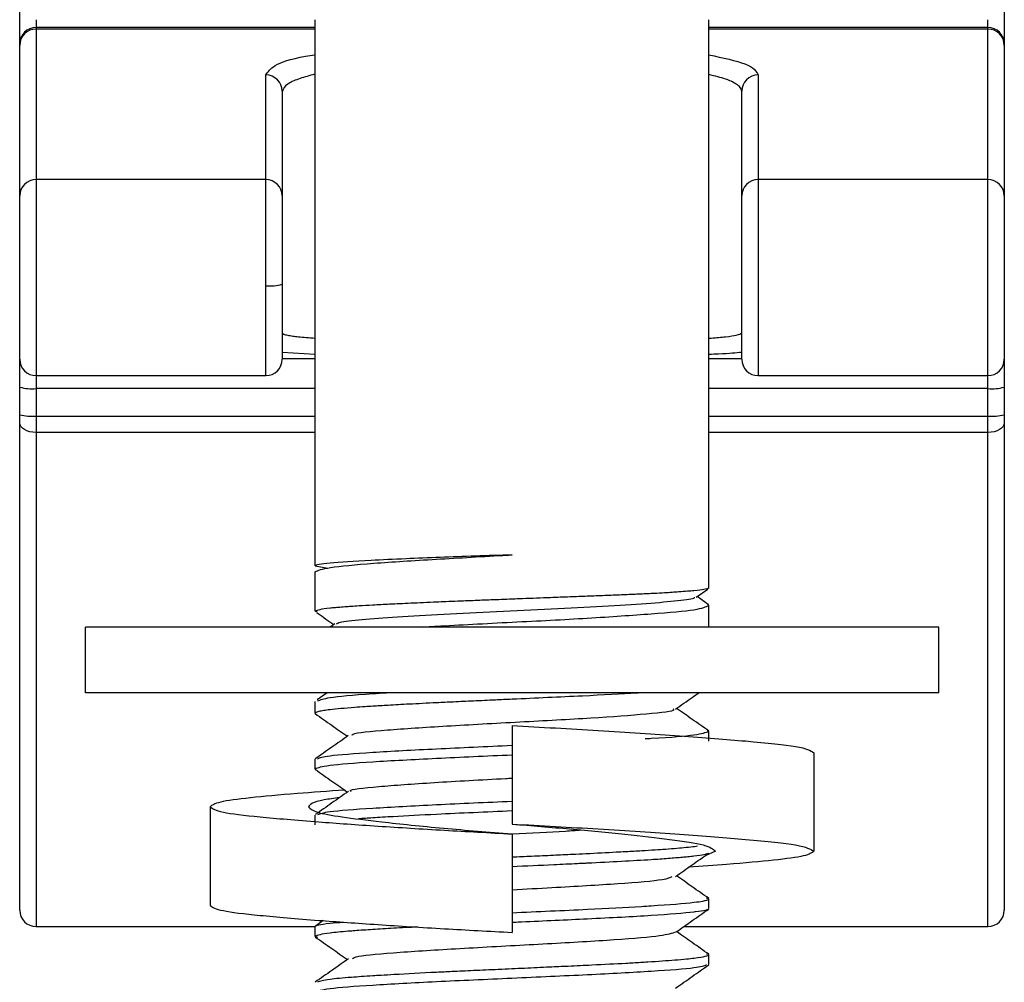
# Model space of a CAD drawing. Header units: millimetres. Extents: x 87 to 434, y -697 to -478.
# Tile 3 of 6: x 245 to 275, y -668 to -639. Entities that reach past the tile are written whole.
import ezdxf

# ---------------------------------------------------------------- set-up
doc = ezdxf.new("R2010")
doc.units = ezdxf.units.MM

msp = doc.modelspace()

# ---------------------------------------------------------------- linework, layer by layer
at = {"color": 7, "linetype": 'Continuous', "lineweight": 25}
for p, q in [((245.31, -665.921), (245.31, -605.947)), ((275.31, -605.947), (275.31, -665.921)), ((245.81, -638.802), (245.81, -666.421)), ((254.31, -655.439), (254.31, -638.802)), ((266.31, -656.114), (266.31, -638.802)), ((274.81, -666.421), (274.81, -638.802)), ((254.31, -639.039), (245.81, -639.039)), ((254.31, -639.088), (245.81, -639.088)), ((274.81, -639.039), (266.31, -639.039)), ((274.81, -639.088), (266.31, -639.088)), ((252.81, -649.643), (252.81, -640.485)), ((267.81, -640.485), (267.81, -649.643)), ((253.31, -640.98), (253.31, -649.143)), ((267.31, -649.143), (267.31, -640.98)), ((252.81, -643.672), (245.81, -643.672)), ((274.81, -643.672), (267.81, -643.672)), ((254.31, -648.999), (253.31, -648.936)), ((253.31, -649.124), (254.31, -649.124)), ((266.31, -649.124), (267.31, -649.124)), ((245.81, -649.643), (252.81, -649.643)), ((267.81, -649.643), (274.81, -649.643)), ((254.31, -650.037), (245.81, -650.037)), ((274.81, -650.037), (266.31, -650.037)), ((245.81, -650.876), (254.31, -650.876)), ((266.31, -650.876), (274.81, -650.876)), ((254.31, -651.373), (245.81, -651.373)), ((274.81, -651.373), (266.31, -651.373)), ((254.31, -655.439), (254.695, -655.511)), ((254.31, -656.817), (254.31, -655.614)), ((265.924, -656.389), (266.273, -656.145)), ((266.284, -656.609), (265.948, -656.373)), ((266.31, -656.639), (266.282, -656.612)), ((266.31, -657.302), (266.31, -656.639)), ((254.31, -656.817), (254.371, -656.829)), ((254.91, -657.204), (254.77, -657.302)), ((247.31, -659.302), (247.31, -657.302)), ((273.31, -657.302), (247.31, -657.302)), ((273.31, -659.302), (273.31, -657.302)), ((273.31, -659.302), (247.31, -659.302)), ((254.675, -659.302), (254.371, -659.515)), ((254.31, -659.927), (254.31, -659.569)), ((260.31, -660.302), (260.31, -663.302)), ((266.31, -660.477), (266.264, -660.461)), ((266.31, -660.776), (266.31, -660.477)), ((269.51, -661.127), (269.51, -664.127)), ((254.31, -661.626), (254.31, -661.327)), ((254.31, -661.626), (254.338, -661.644)), ((251.11, -662.777), (251.11, -665.777)), ((254.31, -663.325), (254.31, -663.028)), ((260.31, -663.602), (260.31, -666.602)), ((266.51, -664.127), (266.193, -664.267)), ((266.31, -665.578), (266.236, -665.561)), ((266.31, -665.876), (266.31, -665.578)), ((254.561, -666.243), (254.314, -666.416)), ((245.81, -666.421), (254.319, -666.421)), ((254.31, -666.727), (254.31, -666.427)), ((265.547, -666.421), (274.81, -666.421)), ((254.31, -666.727), (254.384, -666.744)), ((266.31, -667.277), (266.237, -667.26)), ((266.31, -667.576), (266.31, -667.277))]:
    msp.add_line(p, q, dxfattribs=at)
at = {"color": 7, "linetype": 'Continuous', "lineweight": 25, "flags": 128}
for points in [[(245.81, -651.373), (245.712, -651.367), (245.618, -651.35), (245.532, -651.323), (245.456, -651.287), (245.394, -651.243), (245.348, -651.192), (245.319, -651.138), (245.31, -651.081)], [(275.31, -651.081), (275.3, -651.138), (275.272, -651.192), (275.225, -651.243), (275.163, -651.287), (275.087, -651.323), (275.001, -651.35), (274.907, -651.367), (274.81, -651.373)]]:
    msp.add_lwpolyline(points, dxfattribs=at)
at = {"color": 7, "linetype": 'Continuous', "lineweight": 25}
for centre, radius, start, end in [((245.81, -639.539), 0.5, 90, 180), ((245.807, -639.585), 0.498, 89.7212, 179.7185), ((274.81, -639.539), 0.5, 0, 90), ((274.812, -639.585), 0.498, 0.2815, 90.2788), ((252.812, -640.982), 0.498, 0.2815, 90.2788), ((267.807, -640.982), 0.498, 89.7212, 179.7185), ((245.807, -644.17), 0.498, 89.7212, 179.7185), ((252.812, -644.17), 0.498, 0.2815, 90.2788), ((267.807, -644.17), 0.498, 89.7212, 179.7185), ((274.812, -644.17), 0.498, 0.2815, 90.2788), ((252.934, -645.437), 1.472, 265.1662, 284.7959), ((245.81, -649.143), 0.5, 180, 270), ((252.81, -649.143), 0.5, 270, 0), ((267.81, -649.143), 0.5, 180, 270), ((274.81, -649.143), 0.5, 270, 0), ((245.686, -648.57), 1.472, 255.2041, 274.8338), ((274.934, -648.57), 1.472, 265.1662, 284.7959), ((245.686, -649.409), 1.472, 255.2041, 274.8338), ((274.934, -649.409), 1.472, 265.1662, 284.7959), ((245.81, -665.921), 0.5, 180, 270), ((274.81, -665.921), 0.5, 270, 360)]:
    msp.add_arc(centre, radius, start, end, dxfattribs=at)
for points, knots in [([(252.81, -640.485), (252.874, -640.389), (253.006, -640.19), (253.603, -639.976), (254.211, -639.885), (254.31, -639.87)], [0, 0, 0, 0, 0.437696, 0.90877, 1, 1, 1, 1]), ([(266.31, -639.872), (266.733, -639.961), (267.619, -640.146), (267.744, -640.369), (267.81, -640.485)], [0, 0, 0, 0, 0.478131, 1, 1, 1, 1]), ([(254.31, -640.465), (254.287, -640.47), (254.176, -640.495), (254.003, -640.544), (253.717, -640.636), (253.396, -640.781), (253.342, -640.907), (253.31, -640.98)], [0, 0, 0, 0, 0.0329566, 0.1655918, 0.3026089, 0.5938763, 1, 1, 1, 1]), ([(267.31, -640.98), (267.3, -640.941), (267.283, -640.868), (267.159, -640.767), (267.001, -640.683), (266.763, -640.584), (266.494, -640.518), (266.31, -640.473)], [0, 0, 0, 0, 0.220566, 0.411972, 0.574205, 0.707256, 1, 1, 1, 1]), ([(253.31, -648.344), (253.319, -648.356), (253.336, -648.379), (253.46, -648.409), (253.618, -648.435), (253.856, -648.466), (254.125, -648.486), (254.31, -648.5)], [0, 0, 0, 0, 0.2207, 0.412191, 0.574462, 0.707505, 1, 1, 1, 1]), ([(266.31, -648.502), (266.332, -648.501), (266.443, -648.493), (266.617, -648.478), (266.902, -648.45), (267.223, -648.405), (267.278, -648.367), (267.31, -648.344)], [0, 0, 0, 0, 0.032912, 0.165428, 0.302377, 0.593664, 1, 1, 1, 1]), ([(267.31, -648.933), (267.131, -648.952), (266.907, -648.977), (266.41, -648.995), (266.31, -648.999)], [0, 0, 0, 0, 0.799183, 1, 1, 1, 1]), ([(260.31, -655.102), (259.562, -655.127), (258.423, -655.165), (257.001, -655.224), (255.746, -655.286), (254.642, -655.346), (254.315, -655.409), (254.31, -655.438), (254.31, -655.439)], [0, 0, 0, 0, 0.237283, 0.361789, 0.507957, 0.749847, 0.986456, 1, 1, 1, 1]), ([(254.31, -655.614), (254.403, -655.573), (254.589, -655.491), (255.992, -655.353), (257.925, -655.238), (259.48, -655.147), (260.264, -655.104), (260.31, -655.102)], [0, 0, 0, 0, 0.254772, 0.505058, 0.748852, 0.985492, 1, 1, 1, 1]), ([(266.31, -656.114), (266.227, -656.14), (266.127, -656.172), (265.651, -656.212), (265.365, -656.234), (265.02, -656.257), (264.722, -656.274), (264.442, -656.289), (264.121, -656.302), (263.647, -656.322), (263.142, -656.342), (262.617, -656.362), (262.063, -656.383), (261.406, -656.409), (260.842, -656.431), (260.454, -656.446), (260.346, -656.45), (260.1, -656.46), (259.697, -656.474), (259.146, -656.496), (258.688, -656.513), (258.321, -656.528), (257.833, -656.549), (257.244, -656.576), (256.597, -656.606), (256.074, -656.633), (255.69, -656.655), (255.453, -656.67), (255.275, -656.683), (255.11, -656.696), (254.925, -656.712), (254.488, -656.751), (254.392, -656.786), (254.31, -656.817)], [0, 0, 0, 0, 0.124541, 0.14931, 0.178031, 0.217196, 0.243305, 0.249724, 0.281001, 0.312278, 0.343556, 0.374835, 0.40457, 0.437427, 0.482704, 0.494822, 0.499301, 0.499916, 0.534049, 0.563631, 0.58866, 0.609137, 0.625059, 0.672092, 0.71382, 0.750239, 0.78351, 0.805043, 0.812872, 0.833769, 0.854665, 0.875559, 1, 1, 1, 1]), ([(254.967, -657.204), (254.987, -657.187), (255.041, -657.142), (255.686, -657.071), (256.767, -656.989), (258.204, -656.907), (259.834, -656.825), (261.522, -656.742), (263.107, -656.66), (264.469, -656.578), (265.407, -656.496), (265.895, -656.433), (265.873, -656.398), (265.868, -656.389)], [0, 0, 0, 0, 0.061708, 0.16112, 0.260841, 0.360816, 0.461122, 0.561732, 0.662794, 0.764214, 0.866138, 0.968509, 1, 1, 1, 1]), ([(257.569, -657.302), (257.715, -657.292), (258.499, -657.243), (260.334, -657.15), (262.661, -657.032), (264.652, -656.891), (266.038, -656.774), (266.219, -656.684), (266.31, -656.639)], [0, 0, 0, 0, 0.043887, 0.234995, 0.426099, 0.61728, 0.808613, 1, 1, 1, 1]), ([(254.353, -656.854), (254.369, -656.865), (254.545, -656.989), (254.721, -657.112), (254.881, -657.224)], [0, 0, 0, 0, 0.091344, 1, 1, 1, 1]), ([(264.314, -659.302), (264.244, -659.306), (263.75, -659.339), (262.389, -659.406), (260.871, -659.475), (259.749, -659.525), (259.148, -659.554), (258.55, -659.582), (257.886, -659.614), (257.209, -659.647), (256.565, -659.682), (256.132, -659.709), (255.796, -659.731), (255.298, -659.766), (254.865, -659.805), (254.561, -659.845), (254.404, -659.874), (254.321, -659.902), (254.313, -659.92), (254.31, -659.927)], [0, 0, 0, 0, 0.022492, 0.159868, 0.318011, 0.354902, 0.403466, 0.449505, 0.488671, 0.556863, 0.613737, 0.659282, 0.683411, 0.719877, 0.829565, 0.870214, 0.914627, 0.969021, 1, 1, 1, 1]), ([(254.393, -659.547), (254.478, -659.514), (254.666, -659.441), (255.537, -659.359), (256.341, -659.31), (256.482, -659.302)], [0, 0, 0, 0, 0.402355, 0.894938, 1, 1, 1, 1]), ([(265.295, -659.797), (265.464, -659.679), (265.699, -659.514), (265.934, -659.348), (266.001, -659.302)], [0, 0, 0, 0, 0.716199, 1, 1, 1, 1]), ([(254.31, -659.927), (254.31, -659.927), (254.31, -659.927), (254.31, -659.929), (254.311, -659.934), (254.317, -659.939), (254.322, -659.943)], [0, 0, 0, 0, 0.0313491, 0.0900917, 0.2897568, 1, 1, 1, 1]), ([(254.314, -659.938), (254.482, -660.056), (254.809, -660.286), (255.137, -660.515), (255.295, -660.626)], [0, 0, 0, 0, 0.515273, 1, 1, 1, 1]), ([(255.447, -660.607), (255.438, -660.591), (255.406, -660.533), (256.418, -660.435), (258.248, -660.312), (260.552, -660.189), (262.814, -660.066), (264.483, -659.943), (265.32, -659.853), (265.231, -659.805), (265.218, -659.797)], [0, 0, 0, 0, 0.060685, 0.212642, 0.364622, 0.516573, 0.668495, 0.820459, 0.972439, 1, 1, 1, 1]), ([(266.307, -660.467), (266.139, -660.348), (265.811, -660.119), (265.483, -659.889), (265.324, -659.777)], [0, 0, 0, 0, 0.514274, 1, 1, 1, 1]), ([(260.31, -660.302), (261.195, -660.35), (262.998, -660.448), (265.484, -660.612), (267.609, -660.781), (269.186, -660.936), (269.4, -661.062), (269.51, -661.127)], [0, 0, 0, 0, 0.184023, 0.374483, 0.563144, 0.777322, 1, 1, 1, 1]), ([(264.369, -660.699), (264.431, -660.696), (265.148, -660.657), (266.008, -660.583), (266.209, -660.512), (266.31, -660.477)], [0, 0, 0, 0, 0.04497, 0.522485, 1, 1, 1, 1]), ([(255.322, -660.607), (255.154, -660.726), (254.817, -660.962), (254.48, -661.198), (254.312, -661.317)], [0, 0, 0, 0, 0.499927, 1, 1, 1, 1]), ([(254.379, -661.31), (254.46, -661.28), (254.635, -661.215), (255.972, -661.114), (257.95, -661.008), (259.523, -660.937), (260.31, -660.902)], [0, 0, 0, 0, 0.220228, 0.480152, 0.740076, 1, 1, 1, 1]), ([(254.316, -661.639), (254.485, -661.757), (254.811, -661.986), (255.138, -662.215), (255.296, -662.326)], [0, 0, 0, 0, 0.5161301, 1, 1, 1, 1]), ([(255.405, -662.304), (255.392, -662.297), (255.31, -662.248), (256.167, -662.158), (257.836, -662.035), (259.445, -661.949), (260.246, -661.905), (260.31, -661.901)], [0, 0, 0, 0, 0.0572124, 0.362751, 0.6681976, 0.973659, 1, 1, 1, 1]), ([(255.212, -662.264), (254.713, -662.3), (253.564, -662.384), (252.269, -662.501), (251.295, -662.631), (251.172, -662.727), (251.11, -662.777)], [0, 0, 0, 0, 0.202224, 0.465038, 0.727852, 1, 1, 1, 1]), ([(255.327, -662.304), (255.158, -662.423), (254.822, -662.659), (254.485, -662.896), (254.316, -663.014)], [0, 0, 0, 0, 0.499932, 1, 1, 1, 1]), ([(255.054, -662.496), (254.887, -662.519), (254.23, -662.607), (254.161, -662.704), (254.11, -662.777)], [0, 0, 0, 0, 0.254191, 1, 1, 1, 1]), ([(254.392, -663.008), (254.47, -662.979), (254.645, -662.915), (255.973, -662.815), (257.95, -662.709), (259.523, -662.638), (260.31, -662.602)], [0, 0, 0, 0, 0.214736, 0.476491, 0.738245, 1, 1, 1, 1]), ([(251.11, -662.777), (251.189, -662.832), (251.343, -662.94), (252.546, -663.08), (254.219, -663.222), (256.189, -663.362), (258.209, -663.489), (259.617, -663.564), (260.31, -663.602)], [0, 0, 0, 0, 0.189519, 0.371602, 0.557421, 0.707373, 0.856201, 1, 1, 1, 1]), ([(254.11, -662.777), (254.163, -662.832), (254.267, -662.94), (255.078, -663.08), (256.365, -663.241), (258.168, -663.428), (259.603, -663.544), (260.31, -663.602)], [0, 0, 0, 0, 0.189776, 0.372048, 0.558089, 0.782521, 1, 1, 1, 1]), ([(260.31, -662.902), (260.309, -662.902), (259.532, -662.938), (258.218, -662.993), (256.857, -663.066), (256.082, -663.111), (255.771, -663.133), (255.631, -663.143)], [0, 0, 0, 0, 0.000185, 0.436439, 0.720645, 0.87428, 1, 1, 1, 1]), ([(260.309, -663.601), (260.881, -663.571), (261.649, -663.532), (262.256, -663.492), (262.411, -663.481)], [0, 0, 0, 0, 0.744903, 1, 1, 1, 1]), ([(260.31, -663.302), (261.195, -663.35), (262.998, -663.448), (265.484, -663.612), (267.609, -663.781), (269.186, -663.936), (269.4, -664.062), (269.51, -664.127)], [0, 0, 0, 0, 0.184023, 0.374483, 0.563144, 0.777322, 1, 1, 1, 1]), ([(260.31, -663.302), (260.907, -663.35), (262.121, -663.448), (263.796, -663.612), (265.229, -663.781), (266.292, -663.936), (266.436, -664.062), (266.51, -664.127)], [0, 0, 0, 0, 0.184001, 0.37449, 0.563165, 0.777299, 1, 1, 1, 1]), ([(260.31, -664.302), (260.31, -664.302), (260.51, -664.293), (260.933, -664.274), (261.55, -664.247), (262.101, -664.222), (262.751, -664.189), (263.295, -664.161), (263.851, -664.131), (264.254, -664.109), (264.657, -664.084), (265.016, -664.06), (265.337, -664.035), (265.624, -664.007), (265.888, -663.984), (265.939, -663.967), (265.961, -663.96)], [0, 0, 0, 0, 0.000215, 0.079108, 0.167286, 0.246726, 0.304577, 0.441033, 0.486565, 0.568928, 0.643725, 0.70712, 0.785687, 0.857643, 0.9385, 1, 1, 1, 1]), ([(266.263, -664.194), (266.241, -664.209), (266.195, -664.238), (265.934, -664.274), (265.688, -664.3), (265.501, -664.317), (265.303, -664.334), (265.074, -664.354), (264.824, -664.372), (264.112, -664.418), (263.327, -664.458), (262.606, -664.494), (262.606, -664.494), (262.606, -664.494), (262.606, -664.494), (262.606, -664.494), (262.606, -664.494), (262.605, -664.494), (262.605, -664.494), (262.603, -664.494), (262.6, -664.494), (262.592, -664.495), (262.565, -664.496), (262.469, -664.501), (262.143, -664.517), (261.418, -664.552), (260.735, -664.582), (260.31, -664.601), (260.31, -664.601)], [0, 0, 0, 0, 0.103823, 0.215762, 0.26471, 0.302802, 0.346409, 0.390215, 0.434017, 0.477815, 0.738121, 0.738124, 0.738125, 0.738129, 0.738134, 0.738145, 0.738164, 0.7382, 0.738267, 0.738402, 0.738687, 0.739335, 0.741476, 0.748536, 0.773774, 0.857492, 0.999766, 1, 1, 1, 1]), ([(265.292, -664.899), (265.461, -664.78), (265.797, -664.544), (266.134, -664.307), (266.303, -664.189)], [0, 0, 0, 0, 0.499932, 1, 1, 1, 1]), ([(269.51, -664.127), (269.447, -664.176), (269.325, -664.272), (268.348, -664.402), (267.135, -664.513), (266.09, -664.589), (265.692, -664.618)], [0, 0, 0, 0, 0.283509, 0.557294, 0.831079, 1, 1, 1, 1]), ([(260.31, -665.302), (260.72, -665.279), (261.892, -665.216), (263.625, -665.112), (264.994, -665), (265.134, -664.928), (265.194, -664.898)], [0, 0, 0, 0, 0.164771, 0.469929, 0.775064, 1, 1, 1, 1]), ([(266.304, -665.566), (266.136, -665.447), (265.809, -665.218), (265.482, -664.988), (265.323, -664.877)], [0, 0, 0, 0, 0.515115, 1, 1, 1, 1]), ([(260.31, -666.002), (260.31, -666.002), (260.694, -665.984), (261.492, -665.948), (262.862, -665.887), (263.885, -665.83), (265.026, -665.76), (265.713, -665.707), (266.08, -665.654), (266.169, -665.635), (266.27, -665.613), (266.29, -665.595), (266.31, -665.578)], [0, 0, 0, 0, 0.000008, 0.125265, 0.250521, 0.456575, 0.500526, 0.749687, 0.838181, 0.870599, 0.874929, 1, 1, 1, 1]), ([(251.11, -665.777), (251.189, -665.832), (251.343, -665.94), (252.546, -666.08), (254.219, -666.222), (256.189, -666.362), (258.209, -666.489), (259.617, -666.564), (260.31, -666.602)], [0, 0, 0, 0, 0.189519, 0.371602, 0.557421, 0.707373, 0.856201, 1, 1, 1, 1]), ([(266.271, -665.894), (266.254, -665.906), (266.216, -665.933), (266.016, -665.961), (265.581, -666.015), (264.661, -666.089), (262.748, -666.19), (261.213, -666.26), (260.437, -666.294), (260.34, -666.299), (260.316, -666.3), (260.31, -666.3), (260.31, -666.3)], [0, 0, 0, 0, 0.087106, 0.202357, 0.217677, 0.478327, 0.739158, 0.967221, 0.991934, 0.998173, 0.999764, 1, 1, 1, 1]), ([(265.295, -666.598), (265.463, -666.479), (265.8, -666.243), (266.137, -666.007), (266.305, -665.888)], [0, 0, 0, 0, 0.499938, 1, 1, 1, 1]), ([(254.332, -666.412), (254.337, -666.406), (254.348, -666.394), (254.467, -666.364), (254.646, -666.327), (255.028, -666.298), (255.178, -666.287)], [0, 0, 0, 0, 0.137618, 0.297416, 0.725311, 1, 1, 1, 1]), ([(257.438, -666.437), (257.186, -666.45), (256.683, -666.475), (256.058, -666.513), (255.619, -666.543), (255.391, -666.562), (255.109, -666.584), (254.525, -666.636), (254.396, -666.69), (254.31, -666.727)], [0, 0, 0, 0, 0.132281, 0.264609, 0.395375, 0.443134, 0.449457, 0.633168, 1, 1, 1, 1]), ([(255.445, -667.405), (255.476, -667.379), (255.557, -667.312), (256.813, -667.204), (258.8, -667.081), (261.143, -666.958), (263.282, -666.835), (264.869, -666.715), (265.137, -666.635), (265.266, -666.597)], [0, 0, 0, 0, 0.096318, 0.248503, 0.400729, 0.552972, 0.705178, 0.857365, 1, 1, 1, 1]), ([(266.306, -667.266), (266.137, -667.148), (265.81, -666.918), (265.483, -666.688), (265.324, -666.577)], [0, 0, 0, 0, 0.514821, 1, 1, 1, 1]), ([(254.313, -666.738), (254.482, -666.856), (254.809, -667.085), (255.136, -667.315), (255.295, -667.427)], [0, 0, 0, 0, 0.514785, 1, 1, 1, 1]), ([(255.326, -667.405), (255.158, -667.523), (254.821, -667.76), (254.484, -667.996), (254.315, -668.114)], [0, 0, 0, 0, 0.499932, 1, 1, 1, 1]), ([(254.39, -668.108), (254.465, -668.08), (254.593, -668.031), (255.326, -667.965), (255.905, -667.925), (256.357, -667.897), (256.965, -667.862), (257.696, -667.823), (258.533, -667.783), (259.16, -667.754), (259.777, -667.727), (260.297, -667.704), (260.693, -667.685), (261.077, -667.667), (261.521, -667.647), (262.084, -667.621), (262.882, -667.583), (263.538, -667.55), (264.087, -667.519), (264.627, -667.486), (265.182, -667.448), (265.615, -667.41), (265.955, -667.374), (266.245, -667.329), (266.288, -667.294), (266.31, -667.277)], [0, 0, 0, 0, 0.104794, 0.178041, 0.232538, 0.251611, 0.279291, 0.360294, 0.387057, 0.424468, 0.465717, 0.488277, 0.509227, 0.530177, 0.551126, 0.582542, 0.624592, 0.689311, 0.70461, 0.736147, 0.805419, 0.843251, 0.873343, 0.937034, 1, 1, 1, 1]), ([(266.237, -667.593), (266.157, -667.623), (265.982, -667.688), (264.647, -667.789), (262.67, -667.895), (260.309, -668.001), (257.951, -668.107), (255.968, -668.213), (254.58, -668.32), (254.4, -668.39), (254.31, -668.426)], [0, 0, 0, 0, 0.107292, 0.234822, 0.362351, 0.489881, 0.617411, 0.744941, 0.87247, 1, 1, 1, 1]), ([(265.295, -668.296), (265.464, -668.178), (265.801, -667.942), (266.137, -667.705), (266.306, -667.587)], [0, 0, 0, 0, 0.499926, 1, 1, 1, 1])]:
    msp.add_open_spline(points, degree=3, knots=knots, dxfattribs=at)
msp.add_open_spline([(260.31, -661.201), (259.523, -661.236), (257.951, -661.307), (255.968, -661.413), (254.58, -661.519), (254.4, -661.59), (254.31, -661.626)], degree=3, dxfattribs=at)

doc.saveas('drawing.dxf')
